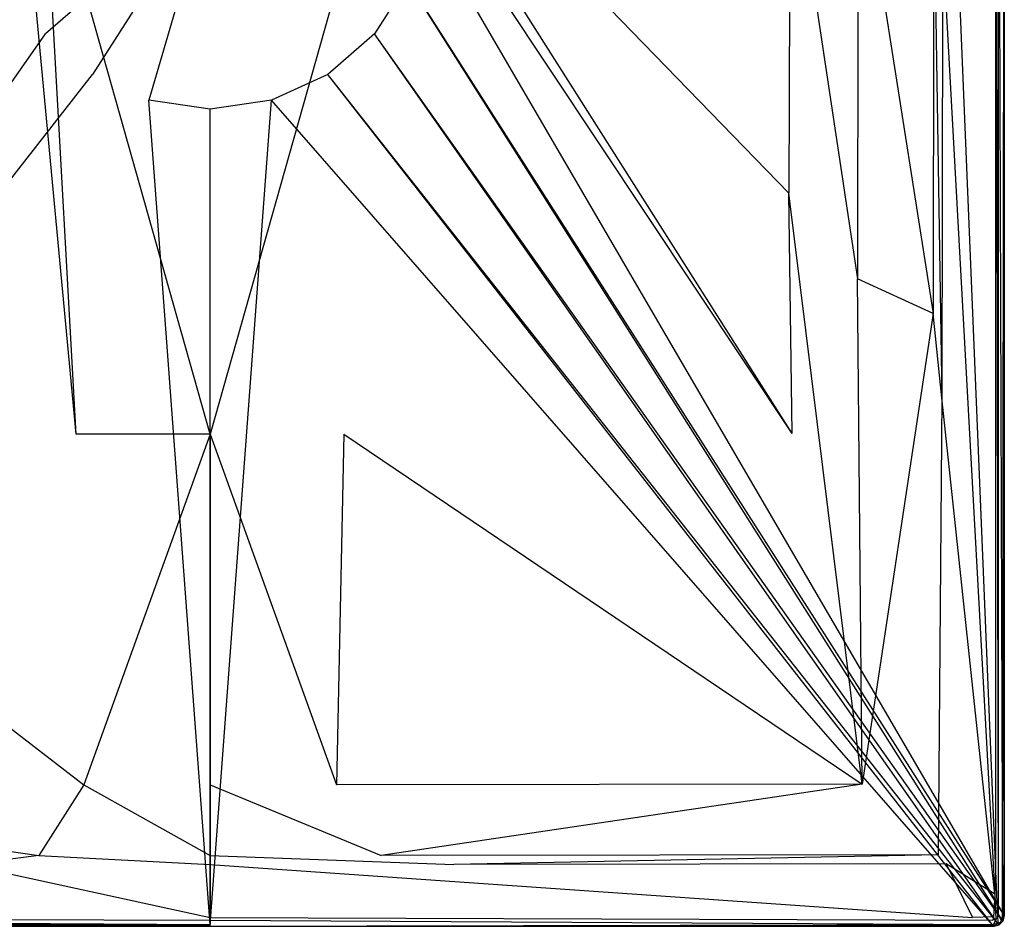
# Model space of a CAD drawing. Extents: x 0 to 0.9, y -0.8 to 0.
# Tile 2 of 7: x 0.342 to 0.9, y -0.8 to -0.286. Entities that reach past the tile are written whole.
import ezdxf

# ---------------------------------------------------------------- set-up
doc = ezdxf.new("R2010")
doc.units = 0
doc.layers.add('L1_WANNE_N_UDA9080ARA215V___0__', color=7, linetype='CONTINUOUS')

msp = doc.modelspace()

# ---------------------------------------------------------------- linework, layer by layer
at = {"layer": 'L1_WANNE_N_UDA9080ARA215V___0__', "color": 8}
for points, invisible_edges in [([(0.896499, -0.011256, 0.015), (0.898962, -0.793853, 0.013975), (0.898962, -0.010935, 0.013975), (0.896499, -0.011256, 0.015)], 14), ([(0.9, -0.0108, 0.0115), (0.898962, -0.793853, 0.013975), (0.9, -0.79399, 0.0115), (0.9, -0.0108, 0.0115)], 13), ([(0.898962, -0.793853, 0.013975), (0.9, -0.0108, 0.0115), (0.898962, -0.010935, 0.013975), (0.898962, -0.793853, 0.013975)], 14), ([(0.9, -0.79399), (0.899501, -0.011196), (0.9, -0.0108), (0.9, -0.79399)], 14), ([(0.9, -0.0108), (0.9, -0.79399, 0.000751), (0.9, -0.79399), (0.9, -0.0108)], 13), ([(0.9, -0.79399, 0.000751), (0.9, -0.0108), (0.9, -0.0108, 0.000751), (0.9, -0.79399, 0.000751)], 14), ([(0.9, -0.79399, 0.000751), (0.9, -0.0108, 0.01035), (0.9, -0.79399, 0.01035), (0.9, -0.79399, 0.000751)], 13), ([(0.9, -0.0108, 0.01035), (0.9, -0.79399, 0.000751), (0.9, -0.0108, 0.000751), (0.9, -0.0108, 0.01035)], 14), ([(0.9, -0.79399, 0.01035), (0.9, -0.0108, 0.0115), (0.9, -0.79399, 0.0115), (0.9, -0.79399, 0.01035)], 13), ([(0.9, -0.0108, 0.0115), (0.9, -0.79399, 0.01035), (0.9, -0.0108, 0.01035), (0.9, -0.0108, 0.0115)], 14), ([(0.899483, -0.793037), (0.57205, -0.231063), (0.899501, -0.011196), (0.899483, -0.793037)], 14), ([(0.86506, -0.043689, 0.015), (0.89508, -0.768812, 0.015), (0.89508, -0.012637, 0.015), (0.86506, -0.043689, 0.015)], 14), ([(0.89508, -0.012637, 0.015), (0.896499, -0.793528, 0.015), (0.896499, -0.011256, 0.015), (0.89508, -0.012637, 0.015)], 14), ([(0.896499, -0.793528, 0.015), (0.89508, -0.012637, 0.015), (0.89508, -0.768812, 0.015), (0.896499, -0.793528, 0.015)], 13), ([(0.898962, -0.793853, 0.013975), (0.896499, -0.011256, 0.015), (0.896499, -0.793528, 0.015), (0.898962, -0.793853, 0.013975)], 13), ([(0.899501, -0.011196), (0.9, -0.79399), (0.899483, -0.793037), (0.899501, -0.011196)], 13), ([(0.89508, -0.768812, 0.015), (0.86506, -0.043689, 0.015), (0.86506, -0.242809, 0.015), (0.89508, -0.768812, 0.015)], 13), ([(0.777983, -0.384544, 0.013404), (0.559979, -0.160015, 0.006596), (0.559331, -0.173085, 0.006611), (0.777983, -0.384544, 0.013404)], 14), ([(0.778407, -0.178138, 0.0134), (0.559979, -0.160015, 0.006596), (0.777983, -0.384544, 0.013404), (0.778407, -0.178138, 0.0134)], 14), ([(0.342704, -0.186183, 0.006629), (0.340669, -0.173085, 0.006611), (0.120253, -0.520729, 0.013408), (0.342704, -0.186183, 0.006629)], 14), ([(0.779747, -0.520729, 0.013408), (0.559331, -0.173085, 0.006611), (0.557296, -0.186183, 0.006629), (0.779747, -0.520729, 0.013408)], 14), ([(0.779747, -0.520729, 0.013408), (0.777983, -0.384544, 0.013404), (0.559331, -0.173085, 0.006611), (0.779747, -0.520729, 0.013408)], 14), ([(0.816865, -0.433263, 0.014969), (0.778407, -0.178138, 0.0134), (0.777983, -0.384544, 0.013404), (0.816865, -0.433263, 0.014969)], 13), ([(0.778407, -0.178138, 0.0134), (0.816865, -0.433263, 0.014969), (0.817237, -0.182314, 0.014968), (0.778407, -0.178138, 0.0134)], 14), ([(0.859628, -0.452803, 0.015), (0.817237, -0.182314, 0.014968), (0.816865, -0.433263, 0.014969), (0.859628, -0.452803, 0.015)], 13), ([(0.817237, -0.182314, 0.014968), (0.859628, -0.452803, 0.015), (0.859989, -0.204773, 0.015), (0.817237, -0.182314, 0.014968)], 14), ([(0.374141, -0.521207, 0.013423), (0.342704, -0.186183, 0.006629), (0.120253, -0.520729, 0.013408), (0.374141, -0.521207, 0.013423)], 14), ([(0.374141, -0.521207, 0.013423), (0.355549, -0.186707, 0.0067), (0.342704, -0.186183, 0.006629), (0.374141, -0.521207, 0.013423)], 14), ([(0.45, -0.521207, 0.013404), (0.355549, -0.186707, 0.0067), (0.374141, -0.521207, 0.013423), (0.45, -0.521207, 0.013404)], 14), ([(0.45, -0.186707, 0.006626), (0.355549, -0.186707, 0.0067), (0.45, -0.521207, 0.013404), (0.45, -0.186707, 0.006626)], 14), ([(0.544451, -0.186707, 0.0067), (0.45, -0.186707, 0.006626), (0.45, -0.521207, 0.013404), (0.544451, -0.186707, 0.0067)], 14), ([(0.544451, -0.186707, 0.0067), (0.45, -0.521207, 0.013404), (0.525859, -0.521207, 0.013423), (0.544451, -0.186707, 0.0067)], 14), ([(0.557296, -0.186183, 0.006629), (0.544451, -0.186707, 0.0067), (0.525859, -0.521207, 0.013423), (0.557296, -0.186183, 0.006629)], 14), ([(0.779747, -0.520729, 0.013408), (0.557296, -0.186183, 0.006629), (0.525859, -0.521207, 0.013423), (0.779747, -0.520729, 0.013408)], 14), ([(0.864687, -0.500543, 0.015), (0.859989, -0.204773, 0.015), (0.859628, -0.452803, 0.015), (0.864687, -0.500543, 0.015)], 13), ([(0.859989, -0.204773, 0.015), (0.864687, -0.500543, 0.015), (0.86506, -0.242809, 0.015), (0.859989, -0.204773, 0.015)], 14), ([(0.45, -0.213489), (0.356812, -0.294354), (0.337838, -0.264787), (0.45, -0.213489)], 14), ([(0.45, -0.213489), (0.383336, -0.317371), (0.356812, -0.294354), (0.45, -0.213489)], 14), ([(0.45, -0.213489), (0.415261, -0.331972), (0.383336, -0.317371), (0.45, -0.213489)], 14), ([(0.45, -0.336974), (0.415261, -0.331972), (0.45, -0.213489), (0.45, -0.336974)], 14), ([(0.484739, -0.331972), (0.45, -0.336974), (0.45, -0.213489), (0.484739, -0.331972)], 14), ([(0.562162, -0.264787), (0.543188, -0.294354), (0.45, -0.213489), (0.562162, -0.264787)], 14), ([(0.543188, -0.294354), (0.516664, -0.317371), (0.45, -0.213489), (0.543188, -0.294354)], 14), ([(0.516664, -0.317371), (0.484739, -0.331972), (0.45, -0.213489), (0.516664, -0.317371)], 14), ([(0.57205, -0.231063), (0.899483, -0.793037), (0.562162, -0.264787), (0.57205, -0.231063)], 13), ([(0.894641, -0.781815, 0.015), (0.86506, -0.242809, 0.015), (0.864687, -0.500543, 0.015), (0.894641, -0.781815, 0.015)], 13), ([(0.86506, -0.242809, 0.015), (0.894641, -0.781815, 0.015), (0.89508, -0.768812, 0.015), (0.86506, -0.242809, 0.015)], 14), ([(0.001354, -0.79609), (0.337838, -0.264787), (0.356812, -0.294354), (0.001354, -0.79609)], 14), ([(0.562162, -0.264787), (0.898646, -0.79609), (0.543188, -0.294354), (0.562162, -0.264787)], 13), ([(0.898646, -0.79609), (0.562162, -0.264787), (0.899483, -0.793037), (0.898646, -0.79609)], 14), ([(0.356812, -0.294354), (0.003594, -0.798327), (0.001354, -0.79609), (0.356812, -0.294354)], 13), ([(0.003594, -0.798327), (0.356812, -0.294354), (0.383336, -0.317371), (0.003594, -0.798327)], 14), ([(0.543188, -0.294354), (0.896406, -0.798327), (0.516664, -0.317371), (0.543188, -0.294354)], 13), ([(0.896406, -0.798327), (0.543188, -0.294354), (0.898646, -0.79609), (0.896406, -0.798327)], 14), ([(0.383336, -0.317371), (0.006647, -0.799157), (0.003594, -0.798327), (0.383336, -0.317371)], 13), ([(0.006647, -0.799157), (0.383336, -0.317371), (0.415261, -0.331972), (0.006647, -0.799157)], 14), ([(0.516664, -0.317371), (0.893353, -0.799157), (0.484739, -0.331972), (0.516664, -0.317371)], 13), ([(0.893353, -0.799157), (0.516664, -0.317371), (0.896406, -0.798327), (0.893353, -0.799157)], 14), ([(0.415261, -0.331972), (0.45, -0.799166), (0.006647, -0.799157), (0.415261, -0.331972)], 13), ([(0.45, -0.799166), (0.415261, -0.331972), (0.45, -0.336974), (0.45, -0.799166)], 14), ([(0.484739, -0.331972), (0.45, -0.799166), (0.45, -0.336974), (0.484739, -0.331972)], 13), ([(0.45, -0.799166), (0.484739, -0.331972), (0.893353, -0.799157), (0.45, -0.799166)], 14), ([(0.819504, -0.719376, 0.01497), (0.777983, -0.384544, 0.013404), (0.779747, -0.520729, 0.013408), (0.819504, -0.719376, 0.01497)], 14), ([(0.819504, -0.719376, 0.01497), (0.816865, -0.433263, 0.014969), (0.777983, -0.384544, 0.013404), (0.819504, -0.719376, 0.01497)], 14), ([(0.819504, -0.719376, 0.01497), (0.859628, -0.452803, 0.015), (0.816865, -0.433263, 0.014969), (0.819504, -0.719376, 0.01497)], 13), ([(0.859628, -0.452803, 0.015), (0.819504, -0.719376, 0.01497), (0.862563, -0.759468, 0.015), (0.859628, -0.452803, 0.015)], 14), ([(0.862563, -0.759468, 0.015), (0.864687, -0.500543, 0.015), (0.859628, -0.452803, 0.015), (0.862563, -0.759468, 0.015)], 13), ([(0.864687, -0.500543, 0.015), (0.862563, -0.759468, 0.015), (0.867093, -0.764548, 0.015), (0.864687, -0.500543, 0.015)], 14), ([(0.867093, -0.764548, 0.015), (0.894641, -0.781815, 0.015), (0.864687, -0.500543, 0.015), (0.867093, -0.764548, 0.015)], 13), ([(0.378425, -0.719844, 0.014971), (0.120253, -0.520729, 0.013408), (0.080496, -0.719376, 0.01497), (0.378425, -0.719844, 0.014971)], 13), ([(0.120253, -0.520729, 0.013408), (0.378425, -0.719844, 0.014971), (0.374141, -0.521207, 0.013423), (0.120253, -0.520729, 0.013408)], 14), ([(0.378425, -0.719844, 0.014971), (0.45, -0.521207, 0.013404), (0.374141, -0.521207, 0.013423), (0.378425, -0.719844, 0.014971)], 13), ([(0.45, -0.521207, 0.013404), (0.378425, -0.719844, 0.014971), (0.45, -0.719844, 0.014966), (0.45, -0.521207, 0.013404)], 14), ([(0.521575, -0.719844, 0.014971), (0.45, -0.521207, 0.013404), (0.45, -0.719844, 0.014966), (0.521575, -0.719844, 0.014971)], 13), ([(0.45, -0.521207, 0.013404), (0.521575, -0.719844, 0.014971), (0.525859, -0.521207, 0.013423), (0.45, -0.521207, 0.013404)], 14), ([(0.819504, -0.719376, 0.01497), (0.525859, -0.521207, 0.013423), (0.521575, -0.719844, 0.014971), (0.819504, -0.719376, 0.01497)], 13), ([(0.525859, -0.521207, 0.013423), (0.819504, -0.719376, 0.01497), (0.779747, -0.520729, 0.013408), (0.525859, -0.521207, 0.013423)], 14), ([(0.353045, -0.759931, 0.015), (0.080496, -0.719376, 0.01497), (0.037437, -0.759468, 0.015), (0.353045, -0.759931, 0.015)], 13), ([(0.080496, -0.719376, 0.01497), (0.353045, -0.759931, 0.015), (0.378425, -0.719844, 0.014971), (0.080496, -0.719376, 0.01497)], 14), ([(0.546955, -0.759931, 0.015), (0.819504, -0.719376, 0.01497), (0.521575, -0.719844, 0.014971), (0.546955, -0.759931, 0.015)], 13), ([(0.819504, -0.719376, 0.01497), (0.546955, -0.759931, 0.015), (0.862563, -0.759468, 0.015), (0.819504, -0.719376, 0.01497)], 14), ([(0.45, -0.759931, 0.015), (0.378425, -0.719844, 0.014971), (0.353045, -0.759931, 0.015), (0.45, -0.759931, 0.015)], 13), ([(0.378425, -0.719844, 0.014971), (0.45, -0.759931, 0.015), (0.45, -0.719844, 0.014966), (0.378425, -0.719844, 0.014971)], 14), ([(0.546955, -0.759931, 0.015), (0.45, -0.719844, 0.014966), (0.45, -0.759931, 0.015), (0.546955, -0.759931, 0.015)], 13), ([(0.45, -0.719844, 0.014966), (0.546955, -0.759931, 0.015), (0.521575, -0.719844, 0.014971), (0.45, -0.719844, 0.014966)], 14), ([(0.037437, -0.759468, 0.015), (0.311841, -0.765009, 0.015), (0.353045, -0.759931, 0.015), (0.037437, -0.759468, 0.015)], 14), ([(0.45, -0.765009, 0.015), (0.353045, -0.759931, 0.015), (0.311841, -0.765009, 0.015), (0.45, -0.765009, 0.015)], 13), ([(0.353045, -0.759931, 0.015), (0.45, -0.765009, 0.015), (0.45, -0.759931, 0.015), (0.353045, -0.759931, 0.015)], 14), ([(0.588159, -0.765009, 0.015), (0.45, -0.759931, 0.015), (0.45, -0.765009, 0.015), (0.588159, -0.765009, 0.015)], 13), ([(0.45, -0.759931, 0.015), (0.588159, -0.765009, 0.015), (0.546955, -0.759931, 0.015), (0.45, -0.759931, 0.015)], 14), ([(0.588159, -0.765009, 0.015), (0.862563, -0.759468, 0.015), (0.546955, -0.759931, 0.015), (0.588159, -0.765009, 0.015)], 13), ([(0.862563, -0.759468, 0.015), (0.588159, -0.765009, 0.015), (0.867093, -0.764548, 0.015), (0.862563, -0.759468, 0.015)], 14), ([(0.45, -0.795073, 0.015), (0.311841, -0.765009, 0.015), (0.017998, -0.795073, 0.015), (0.45, -0.795073, 0.015)], 13), ([(0.311841, -0.765009, 0.015), (0.45, -0.795073, 0.015), (0.45, -0.765009, 0.015), (0.311841, -0.765009, 0.015)], 14), ([(0.882002, -0.795073, 0.015), (0.45, -0.765009, 0.015), (0.45, -0.795073, 0.015), (0.882002, -0.795073, 0.015)], 13), ([(0.45, -0.765009, 0.015), (0.882002, -0.795073, 0.015), (0.588159, -0.765009, 0.015), (0.45, -0.765009, 0.015)], 14), ([(0.882002, -0.795073, 0.015), (0.867093, -0.764548, 0.015), (0.588159, -0.765009, 0.015), (0.882002, -0.795073, 0.015)], 13), ([(0.894641, -0.781815, 0.015), (0.867093, -0.764548, 0.015), (0.893919, -0.794629, 0.015), (0.894641, -0.781815, 0.015)], 14), ([(0.867093, -0.764548, 0.015), (0.882002, -0.795073, 0.015), (0.893919, -0.794629, 0.015), (0.867093, -0.764548, 0.015)], 14), ([(0.896057, -0.79518, 0.015), (0.89508, -0.768812, 0.015), (0.894641, -0.781815, 0.015), (0.896057, -0.79518, 0.015)], 13), ([(0.89508, -0.768812, 0.015), (0.896057, -0.79518, 0.015), (0.896499, -0.793528, 0.015), (0.89508, -0.768812, 0.015)], 14), ([(0.895187, -0.796051, 0.015), (0.894641, -0.781815, 0.015), (0.893919, -0.794629, 0.015), (0.895187, -0.796051, 0.015)], 13), ([(0.894641, -0.781815, 0.015), (0.895187, -0.796051, 0.015), (0.896057, -0.79518, 0.015), (0.894641, -0.781815, 0.015)], 14), ([(0.45, -0.798973, 0.013975), (0.006463, -0.796494, 0.015), (0.006138, -0.798961, 0.013975), (0.45, -0.798973, 0.013975)], 13), ([(0.45, -0.796494, 0.015), (0.017998, -0.795073, 0.015), (0.006463, -0.796494, 0.015), (0.45, -0.796494, 0.015)], 13), ([(0.006463, -0.796494, 0.015), (0.45, -0.798973, 0.013975), (0.45, -0.796494, 0.015), (0.006463, -0.796494, 0.015)], 14), ([(0.017998, -0.795073, 0.015), (0.45, -0.796494, 0.015), (0.45, -0.795073, 0.015), (0.017998, -0.795073, 0.015)], 14), ([(0.893537, -0.796494, 0.015), (0.45, -0.795073, 0.015), (0.45, -0.796494, 0.015), (0.893537, -0.796494, 0.015)], 13), ([(0.45, -0.795073, 0.015), (0.893537, -0.796494, 0.015), (0.882002, -0.795073, 0.015), (0.45, -0.795073, 0.015)], 14), ([(0.893862, -0.798961, 0.013975), (0.45, -0.796494, 0.015), (0.45, -0.798973, 0.013975), (0.893862, -0.798961, 0.013975)], 13), ([(0.45, -0.796494, 0.015), (0.893862, -0.798961, 0.013975), (0.893537, -0.796494, 0.015), (0.45, -0.796494, 0.015)], 14), ([(0.893537, -0.796494, 0.015), (0.893919, -0.794629, 0.015), (0.882002, -0.795073, 0.015), (0.893537, -0.796494, 0.015)], 13), ([(0.893919, -0.794629, 0.015), (0.893537, -0.796494, 0.015), (0.895187, -0.796051, 0.015), (0.893919, -0.794629, 0.015)], 14), ([(0.893862, -0.798961, 0.013975), (0.895187, -0.796051, 0.015), (0.893537, -0.796494, 0.015), (0.893862, -0.798961, 0.013975)], 13), ([(0.895187, -0.796051, 0.015), (0.893862, -0.798961, 0.013975), (0.896443, -0.798231, 0.013975), (0.895187, -0.796051, 0.015)], 14), ([(0.896443, -0.798231, 0.013975), (0.896057, -0.79518, 0.015), (0.895187, -0.796051, 0.015), (0.896443, -0.798231, 0.013975)], 13), ([(0.898233, -0.796438, 0.013975), (0.896499, -0.793528, 0.015), (0.896057, -0.79518, 0.015), (0.898233, -0.796438, 0.013975)], 13), ([(0.896057, -0.79518, 0.015), (0.896443, -0.798231, 0.013975), (0.898233, -0.796438, 0.013975), (0.896057, -0.79518, 0.015)], 14), ([(0.898646, -0.79609), (0.896999, -0.799195), (0.896406, -0.798327), (0.898646, -0.79609)], 13), ([(0.896443, -0.798231, 0.013975), (0.899196, -0.796995, 0.0115), (0.898233, -0.796438, 0.013975), (0.896443, -0.798231, 0.013975)], 14), ([(0.899196, -0.796995, 0.0115), (0.896443, -0.798231, 0.013975), (0.896999, -0.799195, 0.0115), (0.899196, -0.796995, 0.0115)], 13), ([(0.896499, -0.793528, 0.015), (0.898233, -0.796438, 0.013975), (0.898962, -0.793853, 0.013975), (0.896499, -0.793528, 0.015)], 14), ([(0.896999, -0.799195), (0.898646, -0.79609), (0.899196, -0.796995), (0.896999, -0.799195)], 14), ([(0.899196, -0.796995), (0.896999, -0.799195, 0.000751), (0.896999, -0.799195), (0.899196, -0.796995)], 13), ([(0.896999, -0.799195, 0.000751), (0.899196, -0.796995), (0.899196, -0.796995, 0.000751), (0.896999, -0.799195, 0.000751)], 14), ([(0.896999, -0.799195, 0.000751), (0.899196, -0.796995, 0.01035), (0.896999, -0.799195, 0.01035), (0.896999, -0.799195, 0.000751)], 13), ([(0.899196, -0.796995, 0.01035), (0.896999, -0.799195, 0.000751), (0.899196, -0.796995, 0.000751), (0.899196, -0.796995, 0.01035)], 14), ([(0.896999, -0.799195, 0.01035), (0.899196, -0.796995, 0.0115), (0.896999, -0.799195, 0.0115), (0.896999, -0.799195, 0.01035)], 13), ([(0.899196, -0.796995, 0.0115), (0.896999, -0.799195, 0.01035), (0.899196, -0.796995, 0.01035), (0.899196, -0.796995, 0.0115)], 14), ([(0.898962, -0.793853, 0.013975), (0.898233, -0.796438, 0.013975), (0.9, -0.79399, 0.0115), (0.898962, -0.793853, 0.013975)], 14), ([(0.9, -0.79399, 0.0115), (0.898233, -0.796438, 0.013975), (0.899196, -0.796995, 0.0115), (0.9, -0.79399, 0.0115)], 14), ([(0.899483, -0.793037), (0.899196, -0.796995), (0.898646, -0.79609), (0.899483, -0.793037)], 13), ([(0.899196, -0.796995), (0.899483, -0.793037), (0.9, -0.79399), (0.899196, -0.796995)], 14), ([(0.9, -0.79399), (0.899196, -0.796995, 0.000751), (0.899196, -0.796995), (0.9, -0.79399)], 13), ([(0.899196, -0.796995, 0.000751), (0.9, -0.79399), (0.9, -0.79399, 0.000751), (0.899196, -0.796995, 0.000751)], 14), ([(0.899196, -0.796995, 0.000751), (0.9, -0.79399, 0.01035), (0.899196, -0.796995, 0.01035), (0.899196, -0.796995, 0.000751)], 13), ([(0.9, -0.79399, 0.01035), (0.899196, -0.796995, 0.000751), (0.9, -0.79399, 0.000751), (0.9, -0.79399, 0.01035)], 14), ([(0.899196, -0.796995, 0.01035), (0.9, -0.79399, 0.0115), (0.899196, -0.796995, 0.0115), (0.899196, -0.796995, 0.01035)], 13), ([(0.9, -0.79399, 0.0115), (0.899196, -0.796995, 0.01035), (0.9, -0.79399, 0.01035), (0.9, -0.79399, 0.0115)], 14), ([(0.006002, -0.8, 0.0115), (0.45, -0.798973, 0.013975), (0.006138, -0.798961, 0.013975), (0.006002, -0.8, 0.0115)], 14), ([(0.45, -0.798973, 0.013975), (0.006002, -0.8, 0.0115), (0.45, -0.8, 0.0115), (0.45, -0.798973, 0.013975)], 13), ([(0.006647, -0.799157), (0.45, -0.8), (0.006002, -0.8), (0.006647, -0.799157)], 13), ([(0.45, -0.8, 0.000751), (0.006002, -0.8), (0.45, -0.8), (0.45, -0.8, 0.000751)], 13), ([(0.006002, -0.8), (0.45, -0.8, 0.000751), (0.006002, -0.8, 0.000751), (0.006002, -0.8)], 14), ([(0.45, -0.8, 0.0115), (0.006002, -0.8, 0.01035), (0.45, -0.8, 0.01035), (0.45, -0.8, 0.0115)], 13), ([(0.006002, -0.8, 0.01035), (0.45, -0.8, 0.0115), (0.006002, -0.8, 0.0115), (0.006002, -0.8, 0.01035)], 14), ([(0.45, -0.8, 0.01035), (0.006002, -0.8, 0.000751), (0.45, -0.8, 0.000751), (0.45, -0.8, 0.01035)], 13), ([(0.006002, -0.8, 0.000751), (0.45, -0.8, 0.01035), (0.006002, -0.8, 0.01035), (0.006002, -0.8, 0.000751)], 14), ([(0.45, -0.8), (0.006647, -0.799157), (0.45, -0.799166), (0.45, -0.8)], 14), ([(0.893862, -0.798961, 0.013975), (0.45, -0.8, 0.0115), (0.893998, -0.8, 0.0115), (0.893862, -0.798961, 0.013975)], 13), ([(0.45, -0.8, 0.0115), (0.893862, -0.798961, 0.013975), (0.45, -0.798973, 0.013975), (0.45, -0.8, 0.0115)], 14), ([(0.893353, -0.799157), (0.45, -0.8), (0.45, -0.799166), (0.893353, -0.799157)], 13), ([(0.45, -0.8), (0.893353, -0.799157), (0.893998, -0.8), (0.45, -0.8)], 14), ([(0.893998, -0.8, 0.000751), (0.45, -0.8), (0.893998, -0.8), (0.893998, -0.8, 0.000751)], 13), ([(0.45, -0.8), (0.893998, -0.8, 0.000751), (0.45, -0.8, 0.000751), (0.45, -0.8)], 14), ([(0.893998, -0.8, 0.0115), (0.45, -0.8, 0.01035), (0.893998, -0.8, 0.01035), (0.893998, -0.8, 0.0115)], 13), ([(0.45, -0.8, 0.01035), (0.893998, -0.8, 0.0115), (0.45, -0.8, 0.0115), (0.45, -0.8, 0.01035)], 14), ([(0.893998, -0.8, 0.01035), (0.45, -0.8, 0.000751), (0.893998, -0.8, 0.000751), (0.893998, -0.8, 0.01035)], 13), ([(0.45, -0.8, 0.000751), (0.893998, -0.8, 0.01035), (0.45, -0.8, 0.01035), (0.45, -0.8, 0.000751)], 14), ([(0.896406, -0.798327), (0.893998, -0.8), (0.893353, -0.799157), (0.896406, -0.798327)], 13), ([(0.896443, -0.798231, 0.013975), (0.893862, -0.798961, 0.013975), (0.896999, -0.799195, 0.0115), (0.896443, -0.798231, 0.013975)], 14), ([(0.893862, -0.798961, 0.013975), (0.893998, -0.8, 0.0115), (0.896999, -0.799195, 0.0115), (0.893862, -0.798961, 0.013975)], 14), ([(0.893998, -0.8), (0.896406, -0.798327), (0.896999, -0.799195), (0.893998, -0.8)], 14), ([(0.896999, -0.799195, 0.000751), (0.893998, -0.8), (0.896999, -0.799195), (0.896999, -0.799195, 0.000751)], 13), ([(0.893998, -0.8), (0.896999, -0.799195, 0.000751), (0.893998, -0.8, 0.000751), (0.893998, -0.8)], 14), ([(0.896999, -0.799195, 0.01035), (0.893998, -0.8, 0.000751), (0.896999, -0.799195, 0.000751), (0.896999, -0.799195, 0.01035)], 13), ([(0.893998, -0.8, 0.000751), (0.896999, -0.799195, 0.01035), (0.893998, -0.8, 0.01035), (0.893998, -0.8, 0.000751)], 14), ([(0.896999, -0.799195, 0.0115), (0.893998, -0.8, 0.01035), (0.896999, -0.799195, 0.01035), (0.896999, -0.799195, 0.0115)], 13), ([(0.893998, -0.8, 0.01035), (0.896999, -0.799195, 0.0115), (0.893998, -0.8, 0.0115), (0.893998, -0.8, 0.01035)], 14)]:
    msp.add_3dface(points, dxfattribs=dict(at, invisible_edges=invisible_edges))

doc.saveas('drawing.dxf')
